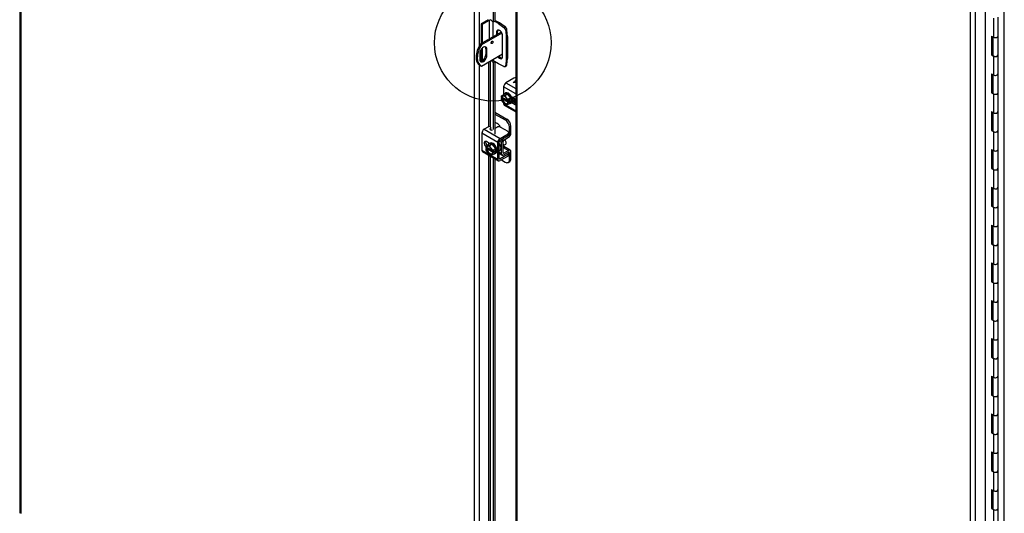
# Model space of a CAD drawing. Header units: inches. Extents: x 2 to 538, y -2 to 358.
# Tile 35 of 38: x 469 to 511, y 288 to 310. Entities that reach past the tile are written whole.
import ezdxf
from ezdxf.enums import TextEntityAlignment as Align
from ezdxf.lldxf.tags import DXFTag

# ---------------------------------------------------------------- set-up
doc = ezdxf.new("R2010")
doc.units = ezdxf.units.IN
doc.header["$MEASUREMENT"] = 0
for name, color, linetype in [('COM40153-2', 7, 'Continuous'), ('COM42667', 7, 'Continuous'), ('COM42780', 7, 'Continuous'), ('COM50780', 7, 'Continuous'), ('COM52167-15', 7, 'Continuous'), ('COM52168-15', 7, 'Continuous'), ('COM54746-68', 7, 'Continuous'), ('COM71188-5', 7, 'Continuous'), ('Default', 7, 'Continuous'), ('SCC19011', 7, 'Continuous'), ('SPR20265', 7, 'Continuous'), ('WAF25035', 7, 'Continuous')]:
    doc.layers.add(name, color=color, linetype=linetype)
doc.styles.add('SEACAD_Times_New_Roman', font='times.ttf')
tags = doc.linetypes.add('CENTER2', pattern=[1.125, 0.75, -0.125, 0.125, -0.125]).pattern_tags.tags
tags[10:11] = [DXFTag(74, 4), DXFTag(75, 0), DXFTag(340, '0'), DXFTag(46, 0.0), DXFTag(50, 0.0), DXFTag(44, 0.0), DXFTag(45, 0.0)]
tags[8:9] = [DXFTag(74, 4), DXFTag(75, 0), DXFTag(340, '0'), DXFTag(46, 0.0), DXFTag(50, 0.0), DXFTag(44, 0.0), DXFTag(45, 0.0)]
tags[6:7] = [DXFTag(74, 4), DXFTag(75, 0), DXFTag(340, '0'), DXFTag(46, 0.0), DXFTag(50, 0.0), DXFTag(44, 0.0), DXFTag(45, 0.0)]
tags[4:5] = [DXFTag(74, 4), DXFTag(75, 0), DXFTag(340, '0'), DXFTag(46, 0.0), DXFTag(50, 0.0), DXFTag(44, 0.0), DXFTag(45, 0.0)]

# ---------------------------------------------------------------- blocks, each defined once
blk = doc.blocks.new('SE5')
at = {"layer": 'COM40153-2', "color": 7, "linetype": 'Continuous'}
for p, q in [((488.937, 309.599), (488.636, 309.425)), ((488.636, 309.425), (488.636, 308.562)), ((488.686, 309.397), (488.636, 309.425)), ((488.986, 309.57), (488.686, 309.397)), ((488.686, 309.397), (488.686, 308.591)), ((488.986, 309.57), (488.986, 308.764)), ((489.135, 309.507), (489.135, 308.85)), ((489.381, 309.428), (489.228, 309.517)), ((489.43, 309.457), (489.233, 309.571)), ((489.381, 309.428), (489.43, 309.457)), ((489.381, 309.428), (489.617, 309.268)), ((489.666, 309.297), (489.43, 309.457)), ((489.617, 309.268), (489.666, 309.297)), ((489.298, 309.057), (489.348, 309.086)), ((489.298, 309.057), (489.298, 308.944)), ((489.348, 308.973), (489.348, 309.086)), ((489.563, 308.006), (489.563, 308.904)), ((489.747, 309.157), (489.697, 309.129)), ((489.697, 309.129), (489.718, 308.844)), ((489.718, 308.844), (489.767, 308.873)), ((489.718, 308.844), (489.718, 307.888)), ((489.767, 308.873), (489.747, 309.157)), ((489.767, 308.873), (489.767, 307.917)), ((488.686, 308.37), (488.686, 307.825)), ((488.636, 308.311), (488.636, 307.805)), ((489.135, 307.873), (489.135, 307.835)), ((489.381, 307.693), (489.135, 307.835)), ((489.617, 307.581), (489.381, 307.693)), ((489.672, 307.579), (489.721, 307.607)), ((489.718, 307.888), (489.697, 307.627)), ((489.697, 307.627), (489.747, 307.656)), ((489.718, 307.888), (489.767, 307.917)), ((489.747, 307.656), (489.767, 307.917))]:
    blk.add_line(p, q, dxfattribs=at)
for centre, major_axis, start_param, end_param in [((489.06, 309.528), (-0.105, 0), 4.773617, 5.497787), ((489.609, 309.171), (0.062, -0.108), 0.872665, 2.268928), ((489.659, 309.199), (-0.063, 0.108), 4.014257, 5.410521), ((489.431, 308.981), (0.094, -0.162), 0.785398, 3.926991), ((489.48, 309.009), (0.094, -0.162), 3.408746, 3.926991), ((489.431, 308.083), (-0.094, 0.162), 1.752517, 3.926991), ((489.48, 308.111), (-0.094, 0.162), 1.752517, 2.87444), ((489.06, 307.793), (0.105, 0), 0.785398, 1.234419), ((489.609, 307.687), (-0.062, 0.108), 2.443461, 3.839724), ((489.659, 307.715), (-0.062, 0.108), 3.141593, 3.839724)]:
    blk.add_ellipse(centre, major_axis=major_axis, ratio=0.57735, start_param=start_param, end_param=end_param, dxfattribs=at)
at = {"layer": 'COM42667', "color": 7, "linetype": 'Continuous'}
for p, q in [((489.607, 306.698), (489.607, 306.362)), ((490.136, 306.392), (489.607, 306.698)), ((490.049, 307.07), (489.708, 306.873)), ((489.708, 306.873), (490.136, 306.626)), ((490.011, 306.888), (490.126, 306.954)), ((490.029, 306.878), (490.011, 306.888)), ((490.012, 306.887), (490.126, 306.953)), ((490.136, 306.888), (490.029, 306.878)), ((490.136, 306.935), (490.068, 306.895)), ((490.068, 306.895), (490.136, 306.902)), ((490.068, 306.894), (490.136, 306.901)), ((490.068, 306.894), (490.068, 306.895)), ((490.102, 306.967), (490.122, 306.979)), ((490.126, 306.954), (490.102, 306.967)), ((490.103, 306.967), (490.122, 306.978)), ((490.122, 306.979), (490.136, 306.971)), ((490.122, 306.978), (490.122, 306.979)), ((490.122, 306.978), (490.136, 306.97)), ((490.126, 306.953), (490.126, 306.954)), ((490.099, 306.165), (489.957, 306.246)), ((489.607, 305.984), (489.607, 305.97)), ((489.607, 305.97), (489.627, 305.958)), ((489.636, 305.905), (490.136, 305.616)), ((489.676, 305.93), (490.136, 305.664)), ((489.957, 306.017), (490.099, 305.935)), ((489.985, 306.079), (490.136, 305.991)), ((490.136, 305.957), (490.099, 305.935)), ((488.948, 304.969), (488.768, 304.865)), ((489.353, 304.294), (488.667, 304.69)), ((488.667, 304.69), (488.667, 303.962)), ((488.768, 304.865), (489.454, 304.469)), ((489.025, 304.872), (489.05, 304.938)), ((489.025, 304.857), (489.025, 304.872)), ((489.05, 304.86), (489.042, 304.84)), ((489.05, 304.86), (489.05, 304.938)), ((489.051, 304.867), (489.051, 304.945)), ((489.31, 304.946), (489.233, 304.902)), ((489.454, 304.469), (489.795, 304.666)), ((489.454, 304.392), (489.795, 304.589)), ((489.795, 304.768), (489.486, 304.946)), ((489.795, 304.589), (489.795, 304.666)), ((489.831, 304.64), (489.831, 304.717)), ((488.998, 304.25), (488.861, 304.329)), ((489.353, 303.566), (489.353, 304.294)), ((489.42, 303.605), (489.42, 304.333)), ((488.667, 303.962), (488.964, 303.79)), ((488.696, 303.897), (489.382, 303.501)), ((489.013, 303.762), (489.353, 303.566)), ((489.795, 303.782), (489.454, 303.585)), ((489.795, 303.705), (489.454, 303.508)), ((489.795, 303.705), (489.795, 303.782)), ((489.831, 303.756), (489.831, 303.833)), ((489.454, 303.585), (489.42, 303.605))]:
    blk.add_line(p, q, dxfattribs=at)
for centre, major_axis, start_param, end_param in [((490.137, 307.019), (0.125, 0), 1.579183, 2.356194), ((489.708, 306.756), (-0.071, -0.124), 3.926991, 5.497787), ((489.708, 306.028), (0.072, 0.124), 2.356194, 3.141593), ((490.099, 306.05), (-0.07, 0.122), 5.10701, 5.497787), ((490.099, 306.05), (-0.07, 0.122), 2.356194, 2.746972), ((488.991, 304.945), (-0.06, 0), 2.929457, 5.497787), ((489.398, 304.895), (0.125, 0), 0.785398, 2.356194), ((488.768, 304.748), (-0.071, -0.124), 3.926991, 5.497787), ((489.084, 304.865), (0.06, 0), 3.141593, 5.497787), ((488.991, 304.867), (-0.06, 0), 2.929457, 3.141591), ((489.706, 304.717), (-0.125, 0), 2.356194, 3.926991), ((489.706, 304.64), (-0.125, 0), 2.356194, 3.141593), ((488.861, 304.214), (0.07, -0.122), 2.356194, 5.249698), ((488.928, 304.253), (0.07, -0.122), 3.6401, 5.141192), ((489.454, 304.352), (0.072, 0.124), 0.785398, 2.356194), ((489.454, 304.352), (0.024, 0.0416), 0.785398, 2.356194), ((488.768, 304.02), (0.072, 0.124), 2.356194, 3.141593), ((489.706, 303.833), (-0.125, 0), 2.356194, 3.625446), ((489.706, 303.756), (-0.125, 0), 2.356194, 3.141593), ((489.454, 303.624), (0.071, 0.124), 2.356194, 3.926991), ((489.454, 303.624), (0.024, 0.0416), 2.356194, 3.926991)]:
    blk.add_ellipse(centre, major_axis=major_axis, ratio=0.57735, start_param=start_param, end_param=end_param, dxfattribs=at)
at = {"layer": 'COM42780', "color": 7, "linetype": 'Continuous'}
for p, q in [((490.136, 306.009), (490.047, 306.061)), ((489.233, 305.6), (489.746, 305.304)), ((489.233, 305.522), (489.679, 305.265)), ((489.325, 305.112), (489.233, 305.166)), ((489.679, 305.265), (489.746, 305.304)), ((489.923, 304.998), (489.856, 304.959)), ((489.856, 304.655), (489.856, 304.959)), ((489.923, 304.694), (489.923, 304.998)), ((489.618, 304.474), (489.822, 304.596)), ((489.813, 304.602), (489.822, 304.596)), ((489.831, 304.669), (489.856, 304.655)), ((489.424, 304.355), (489.518, 304.3)), ((489.518, 303.815), (489.518, 304.3)), ((489.586, 303.854), (489.586, 304.339)), ((489.607, 304.48), (489.618, 304.474)), ((489.893, 303.954), (489.609, 304.118)), ((489.619, 304.397), (489.823, 304.52)), ((489.42, 303.872), (489.518, 303.815)), ((489.42, 303.824), (489.548, 303.75)), ((489.586, 303.853), (489.619, 303.834)), ((489.591, 304.082), (489.823, 303.948)), ((489.822, 303.87), (489.618, 303.756)), ((489.823, 303.948), (489.619, 303.834)), ((489.822, 303.869), (489.856, 303.85)), ((489.856, 303.546), (489.856, 303.85)), ((489.923, 303.585), (489.923, 303.889)), ((489.511, 303.541), (489.679, 303.444)), ((489.804, 303.431), (489.871, 303.47)), ((489.856, 303.546), (489.923, 303.585))]:
    blk.add_line(p, q, dxfattribs=at)
for centre, major_axis, start_param, end_param in [((489.325, 304.908), (0.125, -0.217), 1.463912, 2.356194), ((489.679, 305.061), (0.125, -0.217), 0.785398, 2.356194), ((489.746, 305.1), (-0.125, 0.217), 3.926991, 5.497787), ((489.822, 304.635), (-0.024, -0.0416), 0.802851, 2.356194), ((489.822, 304.635), (-0.072, -0.124), 0.802851, 2.356194), ((489.619, 304.358), (-0.071, -0.124), 3.944444, 5.497787), ((489.619, 304.358), (-0.024, -0.0416), 3.944444, 5.497787), ((489.476, 304.237), (0.097, -0.169), 0.133398, 1.437398), ((489.619, 303.874), (0.072, 0.124), 2.356194, 3.909538), ((489.619, 303.874), (0.024, 0.0416), 2.356194, 3.909538), ((489.822, 303.83), (-0.024, -0.0416), 2.356194, 3.909538), ((489.822, 303.83), (-0.072, -0.124), 2.356194, 3.909538), ((489.679, 303.648), (-0.125, 0.217), 2.356194, 3.926991), ((489.746, 303.687), (-0.125, 0.217), 3.141593, 3.926991)]:
    blk.add_ellipse(centre, major_axis=major_axis, ratio=0.57735, start_param=start_param, end_param=end_param, dxfattribs=at)
at = {"layer": 'COM50780', "color": 7, "linetype": 'Continuous'}
for p, q in [((489.506, 309.064), (488.596, 308.539)), ((489.532, 309.021), (488.647, 308.51)), ((488.647, 308.51), (488.596, 308.539)), ((488.578, 308.138), (488.578, 307.883)), ((488.647, 307.591), (489.563, 308.12)), ((488.887, 308.317), (488.836, 308.346)), ((488.836, 308.346), (488.836, 308.091)), ((488.887, 308.062), (488.836, 308.091)), ((488.887, 308.062), (488.887, 308.317)), ((488.572, 307.633), (488.623, 307.603))]:
    blk.add_line(p, q, dxfattribs=at)
for centre, major_axis, start_param, end_param in [((488.947, 308.282), (0.375, 0.65), 1.508132, 3.141593), ((488.998, 308.253), (0.375, 0.65), 1.508132, 3.204257), ((488.733, 308.227), (-0.109, -0.189), 2.356194, 5.497787), ((488.682, 308.257), (-0.109, -0.189), 2.356194, 2.906699), ((489.055, 308.651), (0.0313, 0.0541), 4.093609, 5.331168), ((488.733, 307.972), (0.109, 0.189), 2.356194, 5.497787), ((488.682, 308.002), (0.109, 0.189), 3.376486, 5.497787)]:
    blk.add_ellipse(centre, major_axis=major_axis, ratio=0.57735, start_param=start_param, end_param=end_param, dxfattribs=at)
blk.add_ellipse((489.106, 308.622), major_axis=(0.0313, 0.0541), ratio=0.57735, dxfattribs=at)
at = {"layer": 'COM52167-15', "color": 7, "linetype": 'Continuous'}
for p, q in [((490.136, 333.383), (490.136, 275.904)), ((490.178, 333.286), (490.178, 275.885)), ((509.775, 264.571), (509.775, 321.971)), ((509.977, 322.011), (509.977, 264.532)), ((510.421, 264.788), (510.421, 322.267))]:
    blk.add_line(p, q, dxfattribs=at)
at = {"layer": 'COM52168-15', "color": 7, "linetype": 'Continuous'}
for p, q in [((468.702, 345.758), (468.702, 288.28)), ((468.744, 345.661), (468.744, 288.26)), ((488.341, 276.946), (488.341, 334.347)), ((488.543, 334.386), (488.543, 308.446)), ((489.151, 328.843), (489.151, 309.491)), ((489.233, 310.217), (489.233, 309.518)), ((489.151, 309.491), (489.035, 309.607)), ((489.233, 309.518), (489.151, 309.491)), ((488.543, 307.652), (488.543, 276.907)), ((488.959, 307.771), (488.959, 304.974)), ((489.035, 304.969), (489.035, 307.815)), ((489.071, 307.836), (489.151, 307.755)), ((489.229, 307.781), (489.151, 307.755)), ((489.151, 307.755), (489.151, 304.855)), ((489.233, 307.778), (489.233, 304.653)), ((488.959, 304.272), (488.959, 304.214)), ((488.959, 303.745), (488.959, 279.765)), ((489.035, 279.759), (489.035, 303.701)), ((489.151, 303.634), (489.151, 279.645)), ((489.233, 303.587), (489.233, 279.443))]:
    blk.add_line(p, q, dxfattribs=at)
blk.add_ellipse((468.845, 288.28), major_axis=(0.143, 0), ratio=0.57735, start_param=3.141593, end_param=3.27243, dxfattribs=at)
at = {"layer": 'COM54746-68', "color": 7, "linetype": 'Continuous'}
for p, q in [((510.765, 309.66), (510.765, 308.843)), ((510.965, 308.891), (510.965, 309.708)), ((510.683, 308.891), (510.683, 308.074)), ((510.683, 308.891), (510.765, 308.843)), ((510.726, 308.866), (510.726, 308.1)), ((510.731, 308.863), (510.731, 308.075)), ((510.965, 308.075), (510.965, 308.891)), ((510.726, 308.1), (510.683, 308.074)), ((510.683, 308.074), (510.765, 308.027)), ((510.726, 308.1), (510.731, 308.097)), ((510.765, 308.027), (510.765, 307.21)), ((510.965, 307.258), (510.965, 308.075)), ((510.683, 307.258), (510.683, 306.441)), ((510.683, 307.258), (510.765, 307.21)), ((510.726, 307.233), (510.726, 306.467)), ((510.731, 307.23), (510.731, 306.442)), ((510.965, 306.442), (510.965, 307.258)), ((510.726, 306.467), (510.683, 306.441)), ((510.683, 306.441), (510.765, 306.394)), ((510.726, 306.467), (510.731, 306.464)), ((510.765, 306.394), (510.765, 305.577)), ((510.965, 305.625), (510.965, 306.442)), ((510.683, 305.625), (510.683, 304.808)), ((510.683, 305.625), (510.765, 305.577)), ((510.726, 305.6), (510.726, 304.834)), ((510.731, 305.597), (510.731, 304.809)), ((510.965, 304.809), (510.965, 305.625)), ((510.726, 304.834), (510.683, 304.808)), ((510.683, 304.808), (510.765, 304.761)), ((510.726, 304.834), (510.731, 304.831)), ((510.765, 304.761), (510.765, 303.944)), ((510.965, 303.992), (510.965, 304.809)), ((510.683, 303.992), (510.683, 303.175)), ((510.683, 303.992), (510.765, 303.944)), ((510.726, 303.967), (510.726, 303.201)), ((510.731, 303.964), (510.731, 303.176)), ((510.965, 303.176), (510.965, 303.992)), ((510.726, 303.201), (510.683, 303.175)), ((510.683, 303.175), (510.765, 303.128)), ((510.726, 303.201), (510.731, 303.198)), ((510.765, 303.128), (510.765, 302.311)), ((510.965, 302.359), (510.965, 303.176)), ((510.683, 302.359), (510.683, 301.542)), ((510.683, 302.359), (510.765, 302.311)), ((510.726, 302.334), (510.726, 301.568)), ((510.731, 302.331), (510.731, 301.543)), ((510.965, 301.543), (510.965, 302.359)), ((510.726, 301.568), (510.683, 301.542)), ((510.726, 301.568), (510.731, 301.565)), ((510.683, 301.542), (510.765, 301.495)), ((510.765, 301.495), (510.765, 300.678)), ((510.965, 300.726), (510.965, 301.543)), ((510.683, 300.726), (510.683, 299.91)), ((510.683, 300.726), (510.765, 300.678)), ((510.726, 300.701), (510.726, 299.935)), ((510.731, 300.698), (510.731, 299.91)), ((510.965, 299.91), (510.965, 300.726)), ((510.726, 299.935), (510.683, 299.91)), ((510.683, 299.91), (510.765, 299.862)), ((510.726, 299.935), (510.731, 299.932)), ((510.765, 299.862), (510.765, 299.045)), ((510.965, 299.093), (510.965, 299.91)), ((510.683, 299.093), (510.683, 298.277)), ((510.683, 299.093), (510.765, 299.045)), ((510.726, 299.068), (510.726, 298.302)), ((510.731, 299.065), (510.731, 298.277)), ((510.965, 298.277), (510.965, 299.093)), ((510.726, 298.302), (510.683, 298.277)), ((510.683, 298.277), (510.765, 298.229)), ((510.726, 298.302), (510.731, 298.299)), ((510.765, 298.229), (510.765, 297.412)), ((510.965, 297.46), (510.965, 298.277)), ((510.683, 297.46), (510.683, 296.644)), ((510.683, 297.46), (510.765, 297.412)), ((510.726, 297.435), (510.726, 296.669)), ((510.731, 297.432), (510.731, 296.644)), ((510.965, 296.644), (510.965, 297.46)), ((510.726, 296.669), (510.683, 296.644)), ((510.683, 296.644), (510.765, 296.596)), ((510.726, 296.669), (510.731, 296.666)), ((510.765, 296.596), (510.765, 295.779)), ((510.965, 295.827), (510.965, 296.644)), ((510.683, 295.827), (510.683, 295.011)), ((510.683, 295.827), (510.765, 295.779)), ((510.726, 295.802), (510.726, 295.036)), ((510.731, 295.799), (510.731, 295.011)), ((510.965, 295.011), (510.965, 295.827)), ((510.726, 295.036), (510.683, 295.011)), ((510.683, 295.011), (510.765, 294.963)), ((510.726, 295.036), (510.731, 295.033)), ((510.765, 294.963), (510.765, 294.146)), ((510.965, 294.194), (510.965, 295.011)), ((510.683, 294.194), (510.683, 293.378)), ((510.683, 294.194), (510.765, 294.146)), ((510.726, 294.169), (510.726, 293.403)), ((510.731, 294.166), (510.731, 293.378)), ((510.965, 293.378), (510.965, 294.194)), ((510.726, 293.403), (510.683, 293.378)), ((510.683, 293.378), (510.765, 293.33)), ((510.726, 293.403), (510.731, 293.4)), ((510.765, 293.33), (510.765, 292.513)), ((510.965, 292.561), (510.965, 293.378)), ((510.683, 292.561), (510.683, 291.745)), ((510.683, 292.561), (510.765, 292.513)), ((510.726, 292.536), (510.726, 291.77)), ((510.731, 292.533), (510.731, 291.745)), ((510.965, 291.745), (510.965, 292.561)), ((510.726, 291.77), (510.683, 291.745)), ((510.726, 291.77), (510.731, 291.767)), ((510.683, 291.745), (510.765, 291.697)), ((510.765, 291.697), (510.765, 290.88)), ((510.965, 290.928), (510.965, 291.745)), ((510.683, 290.928), (510.683, 290.112)), ((510.683, 290.928), (510.765, 290.88)), ((510.965, 290.112), (510.965, 290.928)), ((510.726, 290.903), (510.726, 290.137)), ((510.731, 290.9), (510.731, 290.112)), ((510.726, 290.137), (510.683, 290.112)), ((510.683, 290.112), (510.765, 290.064)), ((510.726, 290.137), (510.731, 290.134)), ((510.765, 290.064), (510.765, 289.247)), ((510.965, 289.295), (510.965, 290.112)), ((510.683, 289.295), (510.683, 288.479)), ((510.683, 289.295), (510.765, 289.247)), ((510.726, 289.27), (510.726, 288.504)), ((510.731, 289.267), (510.731, 288.479)), ((510.965, 288.479), (510.965, 289.295)), ((510.726, 288.504), (510.683, 288.479)), ((510.683, 288.479), (510.765, 288.431)), ((510.726, 288.504), (510.731, 288.501)), ((510.765, 288.431), (510.765, 287.614)), ((510.965, 287.662), (510.965, 288.479))]:
    blk.add_line(p, q, dxfattribs=at)
for centre, start_param in [((510.848, 308.891), 0.785398), ((510.848, 308.891), 0.785398), ((510.848, 308.075), 0), ((510.848, 308.075), 0.785398), ((510.848, 307.258), 0.785398), ((510.848, 307.258), 0.785398), ((510.848, 306.442), 0), ((510.848, 306.442), 0.785398), ((510.848, 305.625), 0.785398), ((510.848, 305.625), 0.785398), ((510.848, 304.809), 0), ((510.848, 304.809), 0.785398), ((510.848, 303.992), 0.785398), ((510.848, 303.992), 0.785398), ((510.848, 303.176), 0), ((510.848, 303.176), 0.785398), ((510.848, 302.359), 0.785398), ((510.848, 302.359), 0.785398), ((510.848, 301.543), 0), ((510.848, 301.543), 0.785398), ((510.848, 300.726), 0.785398), ((510.848, 300.726), 0.785398), ((510.848, 299.91), 0), ((510.848, 299.91), 0.785398), ((510.848, 299.093), 0.785398), ((510.848, 299.093), 0.785398), ((510.848, 298.277), 0), ((510.848, 298.277), 0.785398), ((510.848, 297.46), 0.785398), ((510.848, 297.46), 0.785398), ((510.848, 296.644), 0), ((510.848, 296.644), 0.785398), ((510.848, 295.827), 0.785398), ((510.848, 295.827), 0.785398), ((510.848, 295.011), 0), ((510.848, 295.011), 0.785398), ((510.848, 294.194), 0.785398), ((510.848, 294.194), 0.785398), ((510.848, 293.378), 0), ((510.848, 293.378), 0.785398), ((510.848, 292.561), 0.785398), ((510.848, 292.561), 0.785398), ((510.848, 291.745), 0), ((510.848, 291.745), 0.785398), ((510.848, 290.928), 0.785398), ((510.848, 290.928), 0.785398), ((510.848, 290.112), 0), ((510.848, 290.112), 0.785398), ((510.848, 289.295), 0.785398), ((510.848, 289.295), 0.785398), ((510.848, 288.479), 0), ((510.848, 288.479), 0.785398)]:
    blk.add_ellipse(centre, major_axis=(-0.117, 0), ratio=0.57735, start_param=start_param, end_param=3.141593, dxfattribs=at)
at = {"layer": 'COM71188-5', "color": 7, "linetype": 'Continuous'}
blk.add_line((511.233, 264.99), (511.233, 321.634), dxfattribs=at)
at = {"layer": 'SCC19011', "color": 7, "linetype": 'Continuous'}
for p, q in [((489.499, 306.3), (489.627, 306.374)), ((489.651, 306.321), (489.499, 306.3)), ((489.499, 306.3), (489.499, 306.239)), ((489.514, 306.231), (489.499, 306.239)), ((489.549, 306.243), (489.528, 306.231)), ((489.781, 306.109), (489.549, 306.243)), ((489.566, 306.233), (489.566, 306.223)), ((489.779, 306.394), (489.627, 306.374)), ((489.651, 306.321), (489.779, 306.394)), ((489.803, 306.125), (489.651, 306.321)), ((489.931, 306.199), (489.779, 306.394)), ((489.566, 306.223), (489.499, 306.184)), ((489.499, 306.184), (489.499, 306.123)), ((489.499, 306.184), (489.514, 306.175)), ((489.499, 306.123), (489.651, 305.927)), ((489.528, 306.175), (489.549, 306.188)), ((489.549, 306.188), (489.81, 306.037)), ((489.566, 306.223), (489.784, 306.097)), ((489.651, 305.927), (489.803, 305.947)), ((489.803, 306.064), (489.789, 306.072)), ((489.81, 306.037), (489.789, 306.025)), ((489.789, 306.017), (489.803, 306.008)), ((489.803, 306.125), (489.931, 306.199)), ((489.803, 306.064), (489.803, 306.125)), ((489.871, 306.103), (489.803, 306.064)), ((489.871, 306.047), (489.803, 306.008)), ((489.803, 305.947), (489.931, 306.021)), ((489.803, 305.947), (489.803, 306.008)), ((489.822, 306.075), (489.871, 306.047)), ((489.871, 306.047), (489.871, 306.103)), ((489.931, 306.021), (489.931, 306.199)), ((489.981, 306.173), (490.032, 306.203)), ((488.836, 304.132), (488.964, 304.206)), ((488.988, 304.153), (488.836, 304.132)), ((488.836, 304.132), (488.836, 304.071)), ((489.116, 304.226), (488.964, 304.206)), ((488.988, 304.153), (489.116, 304.226)), ((489.14, 303.957), (488.988, 304.153)), ((489.268, 304.031), (489.116, 304.226)), ((489.613, 304.175), (489.695, 304.223)), ((488.851, 304.063), (488.836, 304.071)), ((488.904, 304.055), (488.836, 304.016)), ((488.836, 304.016), (488.836, 303.955)), ((488.836, 304.016), (488.851, 304.007)), ((488.836, 303.955), (488.988, 303.759)), ((488.886, 304.075), (488.865, 304.063)), ((488.865, 304.007), (488.886, 304.02)), ((489.118, 303.941), (488.886, 304.075)), ((488.886, 304.02), (489.147, 303.869)), ((488.904, 304.065), (488.904, 304.055)), ((488.904, 304.055), (489.121, 303.929)), ((488.988, 303.759), (489.14, 303.779)), ((489.14, 303.896), (489.126, 303.904)), ((489.147, 303.869), (489.126, 303.857)), ((489.126, 303.849), (489.14, 303.84)), ((489.14, 303.957), (489.268, 304.031)), ((489.14, 303.896), (489.14, 303.957)), ((489.208, 303.935), (489.14, 303.896)), ((489.208, 303.879), (489.14, 303.84)), ((489.14, 303.779), (489.268, 303.853)), ((489.14, 303.779), (489.14, 303.84)), ((489.16, 303.907), (489.208, 303.879)), ((489.208, 303.879), (489.208, 303.935)), ((489.268, 303.853), (489.268, 304.031))]:
    blk.add_line(p, q, dxfattribs=at)
for centre, start, end in [((489.521, 306.245), 242.8525, 296.623), ((489.521, 306.189), 242.8527, 296.6228), ((488.858, 304.077), 242.8525, 296.623), ((488.858, 304.021), 242.8527, 296.6228)]:
    blk.add_arc(centre, 0.0158, start, end, dxfattribs=at)
for centre, major_axis, start_param, end_param in [((489.651, 306.124), (0.099, -0.171), 0.958412, 3.753977), ((489.658, 306.128), (0.094, -0.162), 3.141593, 3.744649), ((489.68, 306.14), (0.094, -0.162), 3.254972, 3.744649), ((489.651, 306.124), (-0.099, 0.171), 0.958412, 3.753977), ((489.658, 306.128), (-0.094, 0.162), 0.96774, 3.141593), ((489.68, 306.14), (-0.094, 0.162), 0.96774, 3.028213), ((488.988, 303.956), (0.099, -0.171), 0.958412, 3.753977), ((488.995, 303.96), (0.094, -0.162), 3.141593, 3.744649), ((489.017, 303.972), (0.094, -0.162), 3.254972, 3.744649), ((489.634, 304.328), (0.061, -0.106), 0, 2.159159), ((488.988, 303.956), (-0.099, 0.171), 0.958412, 3.753977), ((488.995, 303.96), (-0.094, 0.162), 0.96774, 3.141593), ((489.017, 303.972), (-0.094, 0.162), 0.96774, 3.028213)]:
    blk.add_ellipse(centre, major_axis=major_axis, ratio=0.57735, start_param=start_param, end_param=end_param, dxfattribs=at)
for points in [[(489.789, 306.025), (489.787, 306.024), (489.786, 306.022), (489.786, 306.019), (489.787, 306.018), (489.789, 306.017)], [(489.126, 303.857), (489.124, 303.856), (489.123, 303.854), (489.123, 303.851), (489.124, 303.85), (489.126, 303.849)]]:
    blk.add_open_spline(points, degree=3, knots=[0, 0, 0, 0, 0.5, 0.5, 1, 1, 1, 1], dxfattribs=at)
at = {"layer": 'SPR20265', "color": 7, "linetype": 'Continuous'}
for points, knots in [([(489.982, 306.148), (489.986, 306.146), (490.005, 306.132), (490.025, 306.122), (490.04, 306.117)], [0.374246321, 0.374246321, 0.374246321, 0.374246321, 0.3762043, 0.384204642, 0.384204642, 0.384204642, 0.384204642]), ([(490.063, 306.122), (490.055, 306.119), (490.033, 306.116), (490.004, 306.126), (489.986, 306.137), (489.984, 306.138)], [0.42836365, 0.42836365, 0.42836365, 0.42836365, 0.43566633, 0.44618248, 0.44713509, 0.44713509, 0.44713509, 0.44713509]), ([(490.034, 306.095), (490.022, 306.09), (490.005, 306.089), (489.985, 306.095), (489.984, 306.095)], [0.24266802, 0.24266802, 0.24266802, 0.24266802, 0.25460265, 0.2557076, 0.2557076, 0.2557076, 0.2557076]), ([(490.045, 306.19), (490.047, 306.176), (490.049, 306.139), (490.037, 306.094), (490.016, 306.074), (490.003, 306.068), (490.003, 306.068)], [0.02068154, 0.02068154, 0.02068154, 0.02068154, 0.02769697, 0.03906602, 0.05075865, 0.05107163, 0.05107163, 0.05107163, 0.05107163]), ([(490.037, 306.048), (490.047, 306.056), (490.068, 306.081), (490.081, 306.125), (490.081, 306.164), (490.081, 306.175)], [0.95425878, 0.95425878, 0.95425878, 0.95425878, 0.96127131, 0.9731076, 0.97792575, 0.97792575, 0.97792575, 0.97792575]), ([(490.05, 306.064), (490.051, 306.064), (490.066, 306.071), (490.094, 306.096), (490.108, 306.135), (490.11, 306.161), (490.111, 306.164)], [0.75981601, 0.75981601, 0.75981601, 0.75981601, 0.76044028, 0.76968021, 0.78055092, 0.78184125, 0.78184125, 0.78184125, 0.78184125]), ([(490.077, 306.177), (490.076, 306.169), (490.074, 306.145), (490.067, 306.127), (490.06, 306.117)], [0.21921878, 0.21921878, 0.21921878, 0.21921878, 0.22354667, 0.23312592, 0.23312592, 0.23312592, 0.23312592]), ([(490.086, 306.093), (490.089, 306.095), (490.107, 306.106), (490.121, 306.123), (490.129, 306.14), (490.129, 306.141)], [0.57678714, 0.57678714, 0.57678714, 0.57678714, 0.57895568, 0.5887247, 0.58907374, 0.58907374, 0.58907374, 0.58907374]), ([(489.42, 303.932), (489.421, 303.932), (489.438, 303.937), (489.466, 303.954), (489.49, 304), (489.496, 304.062), (489.481, 304.142), (489.449, 304.206), (489.426, 304.24), (489.42, 304.247)], [0.48318036, 0.48318036, 0.48318036, 0.48318036, 0.48379811, 0.49288118, 0.50183126, 0.51120069, 0.52181849, 0.53358825, 0.53675126, 0.53675126, 0.53675126, 0.53675126])]:
    blk.add_open_spline(points, degree=3, knots=knots, dxfattribs=at)
blk.add_open_spline([(490.119, 306.121), (490.125, 306.125), (490.131, 306.129), (490.136, 306.133)], degree=3, dxfattribs=at)
at = {"layer": 'WAF25035', "color": 7, "linetype": 'Continuous'}
for p, q in [((489.686, 306.433), (489.654, 306.414)), ((489.904, 305.981), (489.936, 306)), ((489.023, 304.265), (488.991, 304.246)), ((489.241, 303.813), (489.273, 303.832))]:
    blk.add_line(p, q, dxfattribs=at)
for centre, start_param, end_param in [((489.779, 306.198), 0, 0.412589), ((489.779, 306.198), 2.729004, 6.283185), ((489.811, 306.216), 3.141593, 6.283185), ((489.116, 304.03), 0, 0.412589), ((489.116, 304.03), 2.729004, 6.283185), ((489.148, 304.048), 3.141593, 6.283185)]:
    blk.add_ellipse(centre, major_axis=(-0.125, 0.217), ratio=0.57735, start_param=start_param, end_param=end_param, dxfattribs=at)
blk = doc.blocks.new('SE9')
at = {"color": 7, "linetype": 'Continuous', "style": 'SEACAD_Times_New_Roman'}
blk.add_text('Z', height=3, dxfattribs=at).set_placement((492.798, 313.353), align=Align.TOP_LEFT)
blk = doc.blocks.new('SE8')
at = {"layer": 'Default', "color": 7, "linetype": 'CENTER2'}
blk.add_circle((489.137, 308.603), 2.519, dxfattribs=at)
at = {"layer": 'Default'}
blk.add_blockref('SE9', (0, 0), dxfattribs=at)

msp = doc.modelspace()

# ---------------------------------------------------------------- block references
at = {"layer": 'Default'}
for name in ['SE5', 'SE8']:
    msp.add_blockref(name, (0, 0), dxfattribs=at)

doc.saveas('drawing.dxf')
